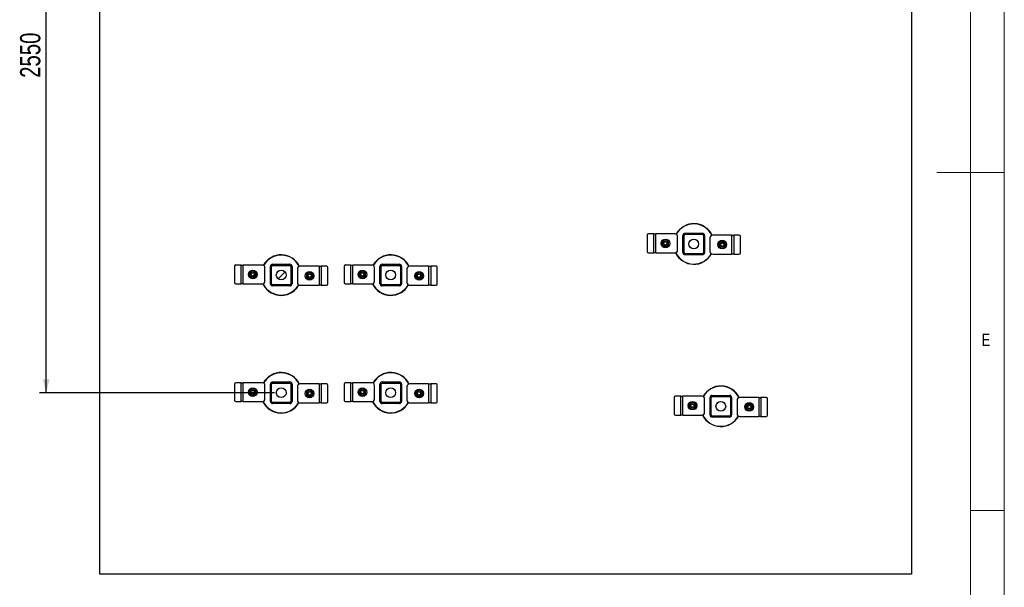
# Model space of a CAD drawing. Header units: millimetres. Extents: x 5 to 589, y 5 to 415.
# Tile 84 of 90: x 443 to 589, y 149 to 233. Entities that reach past the tile are written whole.
import ezdxf

# ---------------------------------------------------------------- set-up
doc = ezdxf.new("R2010")
doc.units = ezdxf.units.MM
for name, color, linetype in [('COTES', 1, 'Continuous'), ('NOTES', 6, 'Continuous'), ('TRAIT-FINS', 9, 'Continuous')]:
    doc.layers.add(name, color=color, linetype=linetype)
doc.layers.add('TRAIT-FORT', color=4, linetype='Continuous', lineweight=25)
doc.styles.add('SLDTEXTSTYLE0', font='TXT', dxfattribs={"width": 0.75})
doc.dimstyles.new('SLDDIMSTYLE0', dxfattribs={"dimtxt": 3, "dimasz": 2, "dimexe": 0, "dimexo": 0.0625, "dimgap": 0.75, "dimtad": 1, "dimdec": 0, "dimlfac": 25, "dimrnd": 1e-09, "dimzin": 12, "dimdsep": 46, "dimtxsty": 'SLDTEXTSTYLE0', "dimsah": 1, "dimcen": 0.09, "dimadec": 0, "dimazin": 3, "dimtfac": 1, "dimtdec": 0, "dimtofl": 0, "dimtmove": 0, "dimatfit": 3, "dimfxl": 1, "dimfrac": 2, "dimtolj": 1, "dimtzin": 12, "dimarcsym": 0})

# ---------------------------------------------------------------- blocks, each defined once
blk = doc.blocks.new('_D_25')
at = {"layer": 'COTES', "color": 1, "transparency": 16777216}
for p, q in [((480.49, 279.42), (446.35, 279.42)), ((447.35, 177.42), (447.35, 279.42)), ((481.09, 177.42), (446.35, 177.42))]:
    blk.add_line(p, q, dxfattribs=at)
for points in [[(447.35, 279.42), (446.85, 277.42), (447.85, 277.42)], [(447.35, 177.42), (447.85, 179.42), (446.85, 179.42)]]:
    blk.add_solid(points, dxfattribs=at)
at = {"layer": 'COTES', "color": 1, "transparency": 16777216, "insert": (443.48, 223.99), "char_height": 3, "attachment_point": 1, "rotation": 90, "style": 'SLDTEXTSTYLE0'}
blk.add_mtext('2550', dxfattribs=at)

msp = doc.modelspace()

# ---------------------------------------------------------------- hatches: boundary and pattern name
at = {"layer": 'TRAIT-FINS'}
h = msp.add_hatch(dxfattribs=at)
h.set_pattern_fill('ANSI31', color=9, angle=3e-322, style=0)
edge = h.paths.add_edge_path(flags=0)
edge.add_arc((544.369, 200.701), 0.32, 0, 90)
edge.add_line((544.369, 201.021), (541.809, 201.021))
edge.add_arc((541.809, 200.701), 0.32, 90, 180)
edge.add_line((541.489, 200.701), (541.489, 198.141))
edge.add_arc((541.809, 198.141), 0.32, 180, 270)
edge.add_line((541.809, 197.821), (544.369, 197.821))
edge.add_arc((544.369, 198.141), 0.32, 270, 360)
edge.add_line((544.689, 198.141), (544.689, 200.701))
edge = h.paths.add_edge_path(flags=0)
edge.add_line((541.809, 200.861), (544.369, 200.861))
edge.add_arc((544.369, 200.701), 0.16, 0, 90, ccw=False)
edge.add_line((544.529, 200.701), (544.529, 198.141))
edge.add_arc((544.369, 198.141), 0.16, 270, 360, ccw=False)
edge.add_line((544.369, 197.981), (541.809, 197.981))
edge.add_arc((541.809, 198.141), 0.16, 180, 270, ccw=False)
edge.add_line((541.649, 198.141), (541.649, 200.701))
edge.add_arc((541.809, 200.701), 0.16, 90, 180, ccw=False)
h = msp.add_hatch(dxfattribs=at)
h.set_pattern_fill('ANSI32', color=9, style=0)
edge = h.paths.add_edge_path(flags=0)
edge.add_arc((543.089, 199.421), 0.72, 0, 360)
h = msp.add_hatch(dxfattribs=at)
h.set_pattern_fill('ANSI31', color=9, angle=3e-322, style=0)
edge = h.paths.add_edge_path(flags=0)
edge.add_arc((483.369, 193.541), 0.32, 270, 360)
edge.add_line((483.689, 193.541), (483.689, 196.101))
edge.add_arc((483.369, 196.101), 0.32, 0, 90)
edge.add_line((483.369, 196.421), (480.809, 196.421))
edge.add_arc((480.809, 196.101), 0.32, 90, 180)
edge.add_line((480.489, 196.101), (480.489, 193.541))
edge.add_arc((480.809, 193.541), 0.32, 180, 270)
edge.add_line((480.809, 193.221), (483.369, 193.221))
edge = h.paths.add_edge_path(flags=0)
edge.add_line((483.529, 196.101), (483.529, 193.541))
edge.add_arc((483.369, 193.541), 0.16, 270, 360, ccw=False)
edge.add_line((483.369, 193.381), (480.809, 193.381))
edge.add_arc((480.809, 193.541), 0.16, 180, 270, ccw=False)
edge.add_line((480.649, 193.541), (480.649, 196.101))
edge.add_arc((480.809, 196.101), 0.16, 90, 180, ccw=False)
edge.add_line((480.809, 196.261), (483.369, 196.261))
edge.add_arc((483.369, 196.101), 0.16, 0, 90, ccw=False)
h = msp.add_hatch(dxfattribs=at)
h.set_pattern_fill('ANSI32', color=9, style=0)
edge = h.paths.add_edge_path(flags=0)
edge.add_arc((482.089, 194.821), 0.72, 0, 360)
h = msp.add_hatch(dxfattribs=at)
h.set_pattern_fill('ANSI31', color=9, angle=3e-322, style=0)
edge = h.paths.add_edge_path(flags=0)
edge.add_arc((497.009, 193.541), 0.32, 180, 270)
edge.add_line((497.009, 193.221), (499.569, 193.221))
edge.add_arc((499.569, 193.541), 0.32, 270, 360)
edge.add_line((499.889, 193.541), (499.889, 196.101))
edge.add_arc((499.569, 196.101), 0.32, 0, 90)
edge.add_line((499.569, 196.421), (497.009, 196.421))
edge.add_arc((497.009, 196.101), 0.32, 90, 180)
edge.add_line((496.689, 196.101), (496.689, 193.541))
edge = h.paths.add_edge_path(flags=0)
edge.add_line((499.569, 193.381), (497.009, 193.381))
edge.add_arc((497.009, 193.541), 0.16, 180, 270, ccw=False)
edge.add_line((496.849, 193.541), (496.849, 196.101))
edge.add_arc((497.009, 196.101), 0.16, 90, 180, ccw=False)
edge.add_line((497.009, 196.261), (499.569, 196.261))
edge.add_arc((499.569, 196.101), 0.16, 0, 90, ccw=False)
edge.add_line((499.729, 196.101), (499.729, 193.541))
edge.add_arc((499.569, 193.541), 0.16, 270, 360, ccw=False)
h = msp.add_hatch(dxfattribs=at)
h.set_pattern_fill('ANSI32', color=9, style=0)
edge = h.paths.add_edge_path(flags=0)
edge.add_arc((498.289, 194.821), 0.72, 0, 360)
h = msp.add_hatch(dxfattribs=at)
h.set_pattern_fill('ANSI31', color=9, angle=3e-322, style=0)
edge = h.paths.add_edge_path(flags=0)
edge.add_arc((483.369, 178.701), 0.32, 0, 90)
edge.add_line((483.369, 179.021), (480.809, 179.021))
edge.add_arc((480.809, 178.701), 0.32, 90, 180)
edge.add_line((480.489, 178.701), (480.489, 176.141))
edge.add_arc((480.809, 176.141), 0.32, 180, 270)
edge.add_line((480.809, 175.821), (483.369, 175.821))
edge.add_arc((483.369, 176.141), 0.32, 270, 360)
edge.add_line((483.689, 176.141), (483.689, 178.701))
edge = h.paths.add_edge_path(flags=0)
edge.add_line((480.809, 178.861), (483.369, 178.861))
edge.add_arc((483.369, 178.701), 0.16, 0, 90, ccw=False)
edge.add_line((483.529, 178.701), (483.529, 176.141))
edge.add_arc((483.369, 176.141), 0.16, 270, 360, ccw=False)
edge.add_line((483.369, 175.981), (480.809, 175.981))
edge.add_arc((480.809, 176.141), 0.16, 180, 270, ccw=False)
edge.add_line((480.649, 176.141), (480.649, 178.701))
edge.add_arc((480.809, 178.701), 0.16, 90, 180, ccw=False)
h = msp.add_hatch(dxfattribs=at)
h.set_pattern_fill('ANSI32', color=9, style=0)
edge = h.paths.add_edge_path(flags=0)
edge.add_arc((482.089, 177.421), 0.72, 0, 360)
h = msp.add_hatch(dxfattribs=at)
h.set_pattern_fill('ANSI31', color=9, angle=3e-322, style=0)
edge = h.paths.add_edge_path(flags=0)
edge.add_arc((497.009, 176.141), 0.32, 180, 270)
edge.add_line((497.009, 175.821), (499.569, 175.821))
edge.add_arc((499.569, 176.141), 0.32, 270, 360)
edge.add_line((499.889, 176.141), (499.889, 178.701))
edge.add_arc((499.569, 178.701), 0.32, 0, 90)
edge.add_line((499.569, 179.021), (497.009, 179.021))
edge.add_arc((497.009, 178.701), 0.32, 90, 180)
edge.add_line((496.689, 178.701), (496.689, 176.141))
edge = h.paths.add_edge_path(flags=0)
edge.add_line((499.569, 175.981), (497.009, 175.981))
edge.add_arc((497.009, 176.141), 0.16, 180, 270, ccw=False)
edge.add_line((496.849, 176.141), (496.849, 178.701))
edge.add_arc((497.009, 178.701), 0.16, 90, 180, ccw=False)
edge.add_line((497.009, 178.861), (499.569, 178.861))
edge.add_arc((499.569, 178.701), 0.16, 0, 90, ccw=False)
edge.add_line((499.729, 178.701), (499.729, 176.141))
edge.add_arc((499.569, 176.141), 0.16, 270, 360, ccw=False)
h = msp.add_hatch(dxfattribs=at)
h.set_pattern_fill('ANSI32', color=9, style=0)
edge = h.paths.add_edge_path(flags=0)
edge.add_arc((498.289, 177.421), 0.72, 0, 360)
h = msp.add_hatch(dxfattribs=at)
h.set_pattern_fill('ANSI31', color=9, angle=3e-322, style=0)
edge = h.paths.add_edge_path(flags=0)
edge.add_arc((548.369, 176.701), 0.32, 0, 90)
edge.add_line((548.369, 177.021), (545.809, 177.021))
edge.add_arc((545.809, 176.701), 0.32, 90, 180)
edge.add_line((545.489, 176.701), (545.489, 174.141))
edge.add_arc((545.809, 174.141), 0.32, 180, 270)
edge.add_line((545.809, 173.821), (548.369, 173.821))
edge.add_arc((548.369, 174.141), 0.32, 270, 360)
edge.add_line((548.689, 174.141), (548.689, 176.701))
edge = h.paths.add_edge_path(flags=0)
edge.add_line((545.809, 176.861), (548.369, 176.861))
edge.add_arc((548.369, 176.701), 0.16, 0, 90, ccw=False)
edge.add_line((548.529, 176.701), (548.529, 174.141))
edge.add_arc((548.369, 174.141), 0.16, 270, 360, ccw=False)
edge.add_line((548.369, 173.981), (545.809, 173.981))
edge.add_arc((545.809, 174.141), 0.16, 180, 270, ccw=False)
edge.add_line((545.649, 174.141), (545.649, 176.701))
edge.add_arc((545.809, 176.701), 0.16, 90, 180, ccw=False)
h = msp.add_hatch(dxfattribs=at)
h.set_pattern_fill('ANSI32', color=9, style=0)
edge = h.paths.add_edge_path(flags=0)
edge.add_arc((547.089, 175.421), 0.72, 0, 360)

# ---------------------------------------------------------------- linework, layer by layer
at = {"color": 7, "linetype": 'Continuous', "lineweight": 18}
for p, q in [((589, 5), (589, 415)), ((584, 10), (584, 410)), ((589, 210), (579, 210)), ((584, 160), (589, 160))]:
    msp.add_line(p, q, dxfattribs=at)
at = {"layer": 'TRAIT-FORT', "color": 4, "linetype": 'Continuous', "lineweight": 25}
for p, q in [((455.289, 150.621), (455.289, 318.621)), ((575.289, 318.621), (575.289, 150.621)), ((537.17, 200.915), (536.378, 200.915)), ((537.17, 198.115), (537.17, 200.915)), ((537.17, 200.915), (537.49, 200.915)), ((540.29, 200.915), (537.49, 200.915)), ((537.49, 198.115), (537.49, 200.915)), ((541.809, 201.021), (544.369, 201.021)), ((536.205, 200.715), (536.205, 198.315)), ((540.69, 198.515), (540.69, 200.515)), ((541.489, 198.141), (541.489, 200.701)), ((541.649, 198.141), (541.649, 200.701)), ((541.809, 200.861), (544.369, 200.861)), ((544.529, 200.701), (544.529, 198.141)), ((544.689, 200.701), (544.689, 198.141)), ((545.487, 200.326), (545.487, 198.326)), ((548.687, 200.726), (545.887, 200.726)), ((548.687, 200.726), (548.687, 197.926)), ((548.687, 200.726), (549.007, 200.726)), ((549.007, 200.726), (549.007, 197.926)), ((549.799, 200.726), (549.007, 200.726)), ((549.972, 198.126), (549.972, 200.526)), ((536.378, 198.115), (537.17, 198.115)), ((537.49, 198.115), (537.17, 198.115)), ((537.49, 198.115), (540.29, 198.115)), ((544.369, 197.981), (541.809, 197.981)), ((544.369, 197.821), (541.809, 197.821)), ((545.887, 197.926), (548.687, 197.926)), ((549.007, 197.926), (548.687, 197.926)), ((549.007, 197.926), (549.799, 197.926)), ((475.205, 196.115), (475.205, 193.715)), ((476.17, 196.315), (475.378, 196.315)), ((476.17, 193.515), (476.17, 196.315)), ((476.17, 196.315), (476.49, 196.315)), ((479.29, 196.315), (476.49, 196.315)), ((476.49, 193.515), (476.49, 196.315)), ((479.69, 193.915), (479.69, 195.915)), ((480.489, 193.541), (480.489, 196.101)), ((480.649, 193.541), (480.649, 196.101)), ((480.809, 196.421), (483.369, 196.421)), ((480.809, 196.261), (483.369, 196.261)), ((483.529, 196.101), (483.529, 193.541)), ((483.689, 196.101), (483.689, 193.541)), ((484.487, 195.726), (484.487, 193.726)), ((487.687, 196.126), (484.887, 196.126)), ((487.687, 196.126), (487.687, 193.326)), ((487.687, 196.126), (488.007, 196.126)), ((488.007, 196.126), (488.007, 193.326)), ((488.799, 196.126), (488.007, 196.126)), ((488.972, 193.526), (488.972, 195.926)), ((491.405, 196.115), (491.405, 193.715)), ((492.37, 196.315), (491.578, 196.315)), ((492.37, 193.515), (492.37, 196.315)), ((492.37, 196.315), (492.69, 196.315)), ((495.49, 196.315), (492.69, 196.315)), ((492.69, 193.515), (492.69, 196.315)), ((495.89, 193.915), (495.89, 195.915)), ((496.689, 193.541), (496.689, 196.101)), ((496.849, 193.541), (496.849, 196.101)), ((497.009, 196.421), (499.569, 196.421)), ((497.009, 196.261), (499.569, 196.261)), ((499.729, 196.101), (499.729, 193.541)), ((499.889, 196.101), (499.889, 193.541)), ((500.687, 195.726), (500.687, 193.726)), ((503.887, 196.126), (501.087, 196.126)), ((503.887, 196.126), (503.887, 193.326)), ((503.887, 196.126), (504.207, 196.126)), ((504.207, 196.126), (504.207, 193.326)), ((504.999, 196.126), (504.207, 196.126)), ((505.172, 193.526), (505.172, 195.926)), ((475.378, 193.515), (476.17, 193.515)), ((476.49, 193.515), (476.17, 193.515)), ((476.49, 193.515), (479.29, 193.515)), ((483.369, 193.381), (480.809, 193.381)), ((483.369, 193.221), (480.809, 193.221)), ((484.887, 193.326), (487.687, 193.326)), ((488.007, 193.326), (487.687, 193.326)), ((488.007, 193.326), (488.799, 193.326)), ((491.578, 193.515), (492.37, 193.515)), ((492.69, 193.515), (492.37, 193.515)), ((492.69, 193.515), (495.49, 193.515)), ((499.569, 193.381), (497.009, 193.381)), ((499.569, 193.221), (497.009, 193.221)), ((501.087, 193.326), (503.887, 193.326)), ((504.207, 193.326), (503.887, 193.326)), ((504.207, 193.326), (504.999, 193.326)), ((475.205, 178.715), (475.205, 176.315)), ((476.17, 178.915), (475.378, 178.915)), ((476.17, 176.115), (476.17, 178.915)), ((476.17, 178.915), (476.49, 178.915)), ((479.29, 178.915), (476.49, 178.915)), ((476.49, 176.115), (476.49, 178.915)), ((479.69, 176.515), (479.69, 178.515)), ((480.489, 176.141), (480.489, 178.701)), ((480.649, 176.141), (480.649, 178.701)), ((480.809, 179.021), (483.369, 179.021)), ((480.809, 178.861), (483.369, 178.861)), ((483.529, 178.701), (483.529, 176.141)), ((483.689, 178.701), (483.689, 176.141)), ((484.487, 178.326), (484.487, 176.326)), ((487.687, 178.726), (484.887, 178.726)), ((487.687, 178.726), (487.687, 175.926)), ((487.687, 178.726), (488.007, 178.726)), ((488.007, 178.726), (488.007, 175.926)), ((488.799, 178.726), (488.007, 178.726)), ((488.972, 176.126), (488.972, 178.526)), ((491.405, 178.715), (491.405, 176.315)), ((492.37, 178.915), (491.578, 178.915)), ((492.37, 176.115), (492.37, 178.915)), ((492.37, 178.915), (492.69, 178.915)), ((495.49, 178.915), (492.69, 178.915)), ((492.69, 176.115), (492.69, 178.915)), ((495.89, 176.515), (495.89, 178.515)), ((496.689, 176.141), (496.689, 178.701)), ((496.849, 176.141), (496.849, 178.701)), ((497.009, 179.021), (499.569, 179.021)), ((497.009, 178.861), (499.569, 178.861)), ((499.729, 178.701), (499.729, 176.141)), ((499.889, 178.701), (499.889, 176.141)), ((500.687, 178.326), (500.687, 176.326)), ((503.887, 178.726), (501.087, 178.726)), ((503.887, 178.726), (503.887, 175.926)), ((503.887, 178.726), (504.207, 178.726)), ((504.207, 178.726), (504.207, 175.926)), ((504.999, 178.726), (504.207, 178.726)), ((505.172, 176.126), (505.172, 178.526)), ((540.205, 176.715), (540.205, 174.315)), ((541.17, 176.915), (540.378, 176.915)), ((541.17, 174.115), (541.17, 176.915)), ((541.17, 176.915), (541.49, 176.915)), ((544.29, 176.915), (541.49, 176.915)), ((541.49, 174.115), (541.49, 176.915)), ((544.69, 174.515), (544.69, 176.515)), ((545.489, 174.141), (545.489, 176.701)), ((545.649, 174.141), (545.649, 176.701)), ((545.809, 177.021), (548.369, 177.021)), ((545.809, 176.861), (548.369, 176.861)), ((548.529, 176.701), (548.529, 174.141)), ((548.689, 176.701), (548.689, 174.141)), ((549.487, 176.326), (549.487, 174.326)), ((552.687, 176.726), (549.887, 176.726)), ((552.687, 176.726), (552.687, 173.926)), ((552.687, 176.726), (553.007, 176.726)), ((553.007, 176.726), (553.007, 173.926)), ((553.799, 176.726), (553.007, 176.726)), ((553.972, 174.126), (553.972, 176.526)), ((475.378, 176.115), (476.17, 176.115)), ((476.49, 176.115), (476.17, 176.115)), ((476.49, 176.115), (479.29, 176.115)), ((483.369, 175.981), (480.809, 175.981)), ((483.369, 175.821), (480.809, 175.821)), ((484.887, 175.926), (487.687, 175.926)), ((488.007, 175.926), (487.687, 175.926)), ((488.007, 175.926), (488.799, 175.926)), ((491.578, 176.115), (492.37, 176.115)), ((492.69, 176.115), (492.37, 176.115)), ((492.69, 176.115), (495.49, 176.115)), ((499.569, 175.981), (497.009, 175.981)), ((499.569, 175.821), (497.009, 175.821)), ((501.087, 175.926), (503.887, 175.926)), ((504.207, 175.926), (503.887, 175.926)), ((504.207, 175.926), (504.999, 175.926)), ((540.378, 174.115), (541.17, 174.115)), ((541.49, 174.115), (541.17, 174.115)), ((541.49, 174.115), (544.29, 174.115)), ((548.369, 173.981), (545.809, 173.981)), ((548.369, 173.821), (545.809, 173.821)), ((549.887, 173.926), (552.687, 173.926)), ((553.007, 173.926), (552.687, 173.926)), ((553.007, 173.926), (553.799, 173.926)), ((575.289, 150.621), (455.289, 150.621))]:
    msp.add_line(p, q, dxfattribs=at)
for centre, radius in [((538.89, 199.515), 0.64), ((538.89, 199.515), 0.32), ((538.89, 199.515), 0.244), ((543.089, 199.421), 0.72), ((547.287, 199.326), 0.64), ((547.287, 199.326), 0.32), ((547.287, 199.326), 0.244), ((477.89, 194.915), 0.64), ((477.89, 194.915), 0.32), ((477.89, 194.915), 0.244), ((482.089, 194.821), 0.72), ((486.287, 194.726), 0.64), ((494.09, 194.915), 0.64), ((494.09, 194.915), 0.32), ((494.09, 194.915), 0.244), ((498.289, 194.821), 0.72), ((502.487, 194.726), 0.64), ((486.287, 194.726), 0.32), ((486.287, 194.726), 0.244), ((502.487, 194.726), 0.32), ((502.487, 194.726), 0.244), ((477.89, 177.515), 0.64), ((477.89, 177.515), 0.32), ((477.89, 177.515), 0.244), ((482.089, 177.421), 0.72), ((486.287, 177.326), 0.64), ((486.287, 177.326), 0.32), ((494.09, 177.515), 0.64), ((494.09, 177.515), 0.32), ((494.09, 177.515), 0.244), ((498.289, 177.421), 0.72), ((502.487, 177.326), 0.64), ((502.487, 177.326), 0.32), ((486.287, 177.326), 0.244), ((502.487, 177.326), 0.244), ((542.89, 175.515), 0.64), ((542.89, 175.515), 0.32), ((542.89, 175.515), 0.244), ((547.089, 175.421), 0.72), ((551.287, 175.326), 0.64), ((551.287, 175.326), 0.32), ((551.287, 175.326), 0.244)]:
    msp.add_circle(centre, radius, dxfattribs=at)
for centre, radius, start, end in [((543.089, 199.421), 3, 25.47262, 151.03239), ((543.089, 199.421), 2.96, 25.67626, 151.13158), ((536.392, 200.728), 0.188, 94.40195, 183.81126), ((540.29, 200.515), 0.4, 0, 90), ((541.809, 200.701), 0.32, 90, 180), ((544.369, 200.701), 0.32, 0, 90), ((538.89, 199.515), 0.48, 120, 180), ((538.89, 199.515), 0.48, 180, 240), ((538.89, 199.515), 0.48, 60, 120), ((538.89, 199.515), 0.48, 360, 60), ((538.89, 199.515), 0.48, 300, 360), ((541.809, 200.701), 0.16, 90, 180), ((544.369, 200.701), 0.16, 0, 90), ((545.887, 200.326), 0.4, 90, 180), ((547.287, 199.326), 0.48, 120, 180), ((547.287, 199.326), 0.48, 60, 120), ((547.287, 199.326), 0.48, 0, 60), ((549.785, 200.539), 0.188, 356.18874, 85.59805), ((536.392, 198.303), 0.188, 176.18874, 265.59805), ((538.89, 199.515), 0.48, 240, 300), ((540.29, 198.515), 0.4, 270, 0), ((543.089, 199.421), 3, 205.47251, 331.03245), ((543.089, 199.421), 2.96, 205.66799, 331.12046), ((541.809, 198.141), 0.32, 180, 270), ((541.809, 198.141), 0.16, 180, 270), ((544.369, 198.141), 0.32, 270, 0), ((544.369, 198.141), 0.16, 270, 0), ((545.887, 198.326), 0.4, 180, 270), ((547.287, 199.326), 0.48, 180, 240), ((547.287, 199.326), 0.48, 240, 300), ((547.287, 199.326), 0.48, 300, 0), ((549.785, 198.114), 0.188, 274.40195, 3.81126), ((482.089, 194.821), 3, 25.44649, 151.01677), ((482.089, 194.821), 2.96, 25.66101, 151.12657), ((498.289, 194.821), 3, 25.47251, 151.03245), ((498.289, 194.821), 2.96, 25.66799, 151.12046), ((475.392, 196.128), 0.188, 94.40195, 183.81126), ((477.89, 194.915), 0.48, 120, 180), ((477.89, 194.915), 0.48, 60, 120), ((477.89, 194.915), 0.48, 360, 60), ((479.29, 195.915), 0.4, 0, 90), ((480.809, 196.101), 0.32, 90, 180), ((480.809, 196.101), 0.16, 90, 180), ((483.369, 196.101), 0.32, 0, 90), ((483.369, 196.101), 0.16, 0, 90), ((484.887, 195.726), 0.4, 90, 180), ((486.287, 194.726), 0.48, 120, 180), ((486.287, 194.726), 0.48, 60, 120), ((486.287, 194.726), 0.48, 0, 60), ((488.785, 195.939), 0.188, 356.18874, 85.59805), ((491.592, 196.128), 0.188, 94.40195, 183.81126), ((494.09, 194.915), 0.48, 120, 180), ((494.09, 194.915), 0.48, 60, 120), ((494.09, 194.915), 0.48, 360, 60), ((495.49, 195.915), 0.4, 0, 90), ((497.009, 196.101), 0.32, 90, 180), ((497.009, 196.101), 0.16, 90, 180), ((499.569, 196.101), 0.32, 0, 90), ((499.569, 196.101), 0.16, 0, 90), ((501.087, 195.726), 0.4, 90, 180), ((502.487, 194.726), 0.48, 120, 180), ((502.487, 194.726), 0.48, 60, 120), ((502.487, 194.726), 0.48, 0, 60), ((504.985, 195.939), 0.188, 356.18874, 85.59805), ((475.392, 193.703), 0.188, 176.18874, 265.59805), ((477.89, 194.915), 0.48, 180, 240), ((477.89, 194.915), 0.48, 240, 300), ((477.89, 194.915), 0.48, 300, 360), ((479.29, 193.915), 0.4, 270, 0), ((484.887, 193.726), 0.4, 180, 270), ((486.287, 194.726), 0.48, 180, 240), ((486.287, 194.726), 0.48, 240, 300), ((486.287, 194.726), 0.48, 300, 0), ((491.592, 193.703), 0.188, 176.18874, 265.59805), ((494.09, 194.915), 0.48, 180, 240), ((494.09, 194.915), 0.48, 240, 300), ((494.09, 194.915), 0.48, 300, 360), ((495.49, 193.915), 0.4, 270, 0), ((501.087, 193.726), 0.4, 180, 270), ((502.487, 194.726), 0.48, 180, 240), ((502.487, 194.726), 0.48, 240, 300), ((502.487, 194.726), 0.48, 300, 0), ((482.089, 194.821), 3, 205.44754, 245.32581), ((482.089, 194.821), 2.96, 205.67227, 245.32581), ((480.809, 193.541), 0.32, 180, 270), ((480.809, 193.541), 0.16, 180, 270), ((482.089, 194.821), 3, 245.32581, 331.01631), ((482.089, 194.821), 2.96, 245.32581, 331.11981), ((483.369, 193.541), 0.32, 270, 0), ((483.369, 193.541), 0.16, 270, 0), ((488.785, 193.514), 0.188, 274.40195, 3.81126), ((498.289, 194.821), 3, 205.47262, 331.03239), ((498.289, 194.821), 2.96, 205.67626, 331.13158), ((497.009, 193.541), 0.32, 180, 270), ((497.009, 193.541), 0.16, 180, 270), ((499.569, 193.541), 0.32, 270, 0), ((499.569, 193.541), 0.16, 270, 0), ((504.985, 193.514), 0.188, 274.40195, 3.81126), ((482.089, 177.421), 3, 25.47262, 151.03239), ((482.089, 177.421), 2.96, 25.67626, 151.00368), ((498.289, 177.421), 3, 25.47251, 151.03245), ((498.289, 177.421), 2.96, 25.66799, 151.12046), ((475.392, 178.728), 0.188, 94.40195, 183.81126), ((477.89, 177.515), 0.48, 120, 180), ((477.89, 177.515), 0.48, 60, 120), ((477.89, 177.515), 0.48, 360, 60), ((479.29, 178.515), 0.4, 0, 90), ((480.809, 178.701), 0.32, 90, 180), ((480.809, 178.701), 0.16, 90, 180), ((483.369, 178.701), 0.32, 0, 90), ((483.369, 178.701), 0.16, 0, 90), ((484.887, 178.326), 0.4, 90, 180), ((486.287, 177.326), 0.48, 120, 180), ((486.287, 177.326), 0.48, 60, 120), ((486.287, 177.326), 0.48, 0, 60), ((488.785, 178.539), 0.188, 356.18874, 85.59805), ((491.592, 178.728), 0.188, 94.40195, 183.81126), ((494.09, 177.515), 0.48, 120, 180), ((494.09, 177.515), 0.48, 60, 120), ((494.09, 177.515), 0.48, 360, 60), ((495.49, 178.515), 0.4, 0, 90), ((497.009, 178.701), 0.32, 90, 180), ((497.009, 178.701), 0.16, 90, 180), ((499.569, 178.701), 0.32, 0, 90), ((499.569, 178.701), 0.16, 0, 90), ((501.087, 178.326), 0.4, 90, 180), ((502.487, 177.326), 0.48, 120, 180), ((502.487, 177.326), 0.48, 60, 120), ((502.487, 177.326), 0.48, 0, 60), ((504.985, 178.539), 0.188, 356.18874, 85.59805), ((547.089, 175.421), 3, 25.47262, 151.03239), ((547.089, 175.421), 2.96, 25.67626, 151.13158), ((475.392, 176.303), 0.188, 176.18874, 265.59805), ((477.89, 177.515), 0.48, 180, 240), ((477.89, 177.515), 0.48, 240, 300), ((477.89, 177.515), 0.48, 300, 360), ((479.29, 176.515), 0.4, 270, 0), ((484.887, 176.326), 0.4, 180, 270), ((486.287, 177.326), 0.48, 180, 240), ((486.287, 177.326), 0.48, 240, 300), ((486.287, 177.326), 0.48, 300, 0), ((491.592, 176.303), 0.188, 176.18874, 265.59805), ((494.09, 177.515), 0.48, 180, 240), ((494.09, 177.515), 0.48, 240, 300), ((494.09, 177.515), 0.48, 300, 360), ((495.49, 176.515), 0.4, 270, 0), ((501.087, 176.326), 0.4, 180, 270), ((502.487, 177.326), 0.48, 180, 240), ((502.487, 177.326), 0.48, 240, 300), ((502.487, 177.326), 0.48, 300, 0), ((540.392, 176.728), 0.188, 94.40195, 183.81126), ((544.29, 176.515), 0.4, 0, 90), ((545.809, 176.701), 0.32, 90, 180), ((545.809, 176.701), 0.16, 90, 180), ((548.369, 176.701), 0.32, 0, 90), ((548.369, 176.701), 0.16, 0, 90), ((549.887, 176.326), 0.4, 90, 180), ((553.785, 176.539), 0.188, 356.18874, 85.59805), ((482.089, 177.421), 3, 205.47251, 331.03245), ((482.089, 177.421), 2.96, 205.66799, 331.12046), ((480.809, 176.141), 0.32, 180, 270), ((480.809, 176.141), 0.16, 180, 270), ((483.369, 176.141), 0.32, 270, 0), ((483.369, 176.141), 0.16, 270, 0), ((488.785, 176.114), 0.188, 274.40195, 3.81126), ((498.289, 177.421), 3, 205.47262, 331.03239), ((498.289, 177.421), 2.96, 205.67626, 331.13158), ((497.009, 176.141), 0.32, 180, 270), ((497.009, 176.141), 0.16, 180, 270), ((499.569, 176.141), 0.32, 270, 0), ((499.569, 176.141), 0.16, 270, 0), ((504.985, 176.114), 0.188, 274.40195, 3.81126), ((542.89, 175.515), 0.48, 120, 180), ((542.89, 175.515), 0.48, 180, 240), ((542.89, 175.515), 0.48, 60, 120), ((542.89, 175.515), 0.48, 240, 300), ((542.89, 175.515), 0.48, 360, 60), ((542.89, 175.515), 0.48, 300, 360), ((551.287, 175.326), 0.48, 120, 180), ((551.287, 175.326), 0.48, 180, 240), ((551.287, 175.326), 0.48, 60, 120), ((551.287, 175.326), 0.48, 240, 300), ((551.287, 175.326), 0.48, 0, 60), ((551.287, 175.326), 0.48, 300, 0), ((540.392, 174.303), 0.188, 176.18874, 265.59805), ((544.29, 174.515), 0.4, 270, 0), ((547.089, 175.421), 3, 205.47251, 331.03245), ((547.089, 175.421), 2.96, 205.66799, 331.12046), ((545.809, 174.141), 0.32, 180, 270), ((545.809, 174.141), 0.16, 180, 270), ((548.369, 174.141), 0.32, 270, 0), ((548.369, 174.141), 0.16, 270, 0), ((549.887, 174.326), 0.4, 180, 270), ((553.785, 174.114), 0.188, 274.40195, 3.81126)]:
    msp.add_arc(centre, radius, start, end, dxfattribs=at)
for points, knots in [([(538.65, 199.931), (538.609, 199.908), (538.529, 199.861), (538.449, 199.815), (538.41, 199.792)], [0, 0, 0, 0, 0.4978438, 1, 1, 1, 1]), ([(538.41, 199.792), (538.41, 199.747), (538.41, 199.655), (538.41, 199.562), (538.41, 199.515)], [0, 0, 0, 0, 0.49816549, 1, 1, 1, 1]), ([(538.41, 199.515), (538.41, 199.469), (538.41, 199.376), (538.41, 199.284), (538.41, 199.238)], [0, 0, 0, 0, 0.49784375, 1, 1, 1, 1]), ([(538.89, 200.069), (538.85, 200.047), (538.771, 200.001), (538.69, 199.954), (538.65, 199.931)], [0, 0, 0, 0, 0.4981655, 1, 1, 1, 1]), ([(539.13, 199.931), (539.089, 199.954), (539.009, 200), (538.929, 200.046), (538.89, 200.069)], [0, 0, 0, 0, 0.4978438, 1, 1, 1, 1]), ([(539.37, 199.792), (539.33, 199.815), (539.251, 199.861), (539.17, 199.907), (539.13, 199.931)], [0, 0, 0, 0, 0.4981655, 1, 1, 1, 1]), ([(539.37, 199.515), (539.37, 199.561), (539.37, 199.654), (539.37, 199.746), (539.37, 199.792)], [0, 0, 0, 0, 0.4978438, 1, 1, 1, 1]), ([(539.37, 199.238), (539.37, 199.284), (539.37, 199.375), (539.37, 199.468), (539.37, 199.515)], [0, 0, 0, 0, 0.4981655, 1, 1, 1, 1]), ([(547.047, 199.742), (547.007, 199.719), (546.927, 199.672), (546.847, 199.626), (546.807, 199.603)], [0, 0, 0, 0, 0.4978437, 1, 1, 1, 1]), ([(546.807, 199.603), (546.807, 199.558), (546.807, 199.466), (546.807, 199.373), (546.807, 199.326)], [0, 0, 0, 0, 0.4981655, 1, 1, 1, 1]), ([(547.287, 199.881), (547.248, 199.858), (547.168, 199.812), (547.088, 199.765), (547.047, 199.742)], [0, 0, 0, 0, 0.49816548, 1, 1, 1, 1]), ([(547.527, 199.742), (547.487, 199.765), (547.407, 199.812), (547.327, 199.858), (547.287, 199.881)], [0, 0, 0, 0, 0.4978437, 1, 1, 1, 1]), ([(547.767, 199.603), (547.728, 199.626), (547.648, 199.672), (547.568, 199.719), (547.527, 199.742)], [0, 0, 0, 0, 0.4981655, 1, 1, 1, 1]), ([(547.767, 199.326), (547.767, 199.373), (547.767, 199.466), (547.767, 199.557), (547.767, 199.603)], [0, 0, 0, 0, 0.4978437, 1, 1, 1, 1]), ([(538.41, 199.238), (538.449, 199.215), (538.529, 199.169), (538.609, 199.123), (538.65, 199.099)], [0, 0, 0, 0, 0.4981655, 1, 1, 1, 1]), ([(538.65, 199.099), (538.69, 199.076), (538.77, 199.03), (538.85, 198.984), (538.89, 198.961)], [0, 0, 0, 0, 0.49784375, 1, 1, 1, 1]), ([(538.89, 198.961), (538.929, 198.984), (539.009, 199.03), (539.089, 199.076), (539.13, 199.099)], [0, 0, 0, 0, 0.4981655, 1, 1, 1, 1]), ([(539.13, 199.099), (539.17, 199.123), (539.25, 199.169), (539.33, 199.215), (539.37, 199.238)], [0, 0, 0, 0, 0.4978437, 1, 1, 1, 1]), ([(546.807, 199.326), (546.807, 199.28), (546.807, 199.187), (546.807, 199.095), (546.807, 199.049)], [0, 0, 0, 0, 0.4978438, 1, 1, 1, 1]), ([(546.807, 199.049), (546.847, 199.026), (546.927, 198.98), (547.007, 198.934), (547.047, 198.911)], [0, 0, 0, 0, 0.4981655, 1, 1, 1, 1]), ([(547.047, 198.911), (547.088, 198.887), (547.168, 198.841), (547.248, 198.795), (547.287, 198.772)], [0, 0, 0, 0, 0.4978438, 1, 1, 1, 1]), ([(547.287, 198.772), (547.327, 198.795), (547.407, 198.841), (547.487, 198.887), (547.527, 198.911)], [0, 0, 0, 0, 0.4981655, 1, 1, 1, 1]), ([(547.527, 198.911), (547.568, 198.934), (547.648, 198.98), (547.728, 199.026), (547.767, 199.049)], [0, 0, 0, 0, 0.4978438, 1, 1, 1, 1]), ([(547.767, 199.049), (547.767, 199.095), (547.767, 199.187), (547.767, 199.28), (547.767, 199.326)], [0, 0, 0, 0, 0.49816549, 1, 1, 1, 1]), ([(477.65, 195.331), (477.609, 195.308), (477.529, 195.261), (477.449, 195.215), (477.41, 195.192)], [0, 0, 0, 0, 0.4978438, 1, 1, 1, 1]), ([(477.41, 195.192), (477.41, 195.147), (477.41, 195.055), (477.41, 194.962), (477.41, 194.915)], [0, 0, 0, 0, 0.49816549, 1, 1, 1, 1]), ([(477.89, 195.469), (477.85, 195.447), (477.771, 195.401), (477.69, 195.354), (477.65, 195.331)], [0, 0, 0, 0, 0.4981655, 1, 1, 1, 1]), ([(478.13, 195.331), (478.089, 195.354), (478.009, 195.4), (477.929, 195.446), (477.89, 195.469)], [0, 0, 0, 0, 0.4978438, 1, 1, 1, 1]), ([(478.37, 195.192), (478.33, 195.215), (478.251, 195.261), (478.17, 195.307), (478.13, 195.331)], [0, 0, 0, 0, 0.4981655, 1, 1, 1, 1]), ([(478.37, 194.915), (478.37, 194.961), (478.37, 195.054), (478.37, 195.146), (478.37, 195.192)], [0, 0, 0, 0, 0.4978438, 1, 1, 1, 1]), ([(486.047, 195.142), (486.007, 195.119), (485.927, 195.072), (485.847, 195.026), (485.807, 195.003)], [0, 0, 0, 0, 0.4978437, 1, 1, 1, 1]), ([(486.287, 195.281), (486.248, 195.258), (486.168, 195.212), (486.088, 195.165), (486.047, 195.142)], [0, 0, 0, 0, 0.49816548, 1, 1, 1, 1]), ([(486.527, 195.142), (486.487, 195.165), (486.407, 195.212), (486.327, 195.258), (486.287, 195.281)], [0, 0, 0, 0, 0.4978437, 1, 1, 1, 1]), ([(486.767, 195.003), (486.728, 195.026), (486.648, 195.072), (486.568, 195.119), (486.527, 195.142)], [0, 0, 0, 0, 0.4981655, 1, 1, 1, 1]), ([(493.85, 195.331), (493.809, 195.308), (493.729, 195.261), (493.649, 195.215), (493.61, 195.192)], [0, 0, 0, 0, 0.4978438, 1, 1, 1, 1]), ([(493.61, 195.192), (493.61, 195.147), (493.61, 195.055), (493.61, 194.962), (493.61, 194.915)], [0, 0, 0, 0, 0.49816549, 1, 1, 1, 1]), ([(494.09, 195.469), (494.05, 195.447), (493.971, 195.401), (493.89, 195.354), (493.85, 195.331)], [0, 0, 0, 0, 0.4981655, 1, 1, 1, 1]), ([(494.33, 195.331), (494.289, 195.354), (494.209, 195.4), (494.129, 195.446), (494.09, 195.469)], [0, 0, 0, 0, 0.4978438, 1, 1, 1, 1]), ([(494.57, 195.192), (494.53, 195.215), (494.451, 195.261), (494.37, 195.307), (494.33, 195.331)], [0, 0, 0, 0, 0.4981655, 1, 1, 1, 1]), ([(494.57, 194.915), (494.57, 194.961), (494.57, 195.054), (494.57, 195.146), (494.57, 195.192)], [0, 0, 0, 0, 0.4978438, 1, 1, 1, 1]), ([(502.247, 195.142), (502.207, 195.119), (502.127, 195.072), (502.047, 195.026), (502.007, 195.003)], [0, 0, 0, 0, 0.4978437, 1, 1, 1, 1]), ([(502.487, 195.281), (502.448, 195.258), (502.368, 195.212), (502.288, 195.165), (502.247, 195.142)], [0, 0, 0, 0, 0.49816548, 1, 1, 1, 1]), ([(502.727, 195.142), (502.687, 195.165), (502.607, 195.212), (502.527, 195.258), (502.487, 195.281)], [0, 0, 0, 0, 0.4978437, 1, 1, 1, 1]), ([(502.967, 195.003), (502.928, 195.026), (502.848, 195.072), (502.768, 195.119), (502.727, 195.142)], [0, 0, 0, 0, 0.4981655, 1, 1, 1, 1]), ([(477.41, 194.915), (477.41, 194.869), (477.41, 194.776), (477.41, 194.684), (477.41, 194.638)], [0, 0, 0, 0, 0.49784375, 1, 1, 1, 1]), ([(477.41, 194.638), (477.449, 194.615), (477.529, 194.569), (477.609, 194.523), (477.65, 194.499)], [0, 0, 0, 0, 0.4981655, 1, 1, 1, 1]), ([(477.65, 194.499), (477.69, 194.476), (477.77, 194.43), (477.85, 194.384), (477.89, 194.361)], [0, 0, 0, 0, 0.49784375, 1, 1, 1, 1]), ([(477.89, 194.361), (477.929, 194.384), (478.009, 194.43), (478.089, 194.476), (478.13, 194.499)], [0, 0, 0, 0, 0.4981655, 1, 1, 1, 1]), ([(478.13, 194.499), (478.17, 194.523), (478.25, 194.569), (478.33, 194.615), (478.37, 194.638)], [0, 0, 0, 0, 0.4978437, 1, 1, 1, 1]), ([(478.37, 194.638), (478.37, 194.684), (478.37, 194.775), (478.37, 194.868), (478.37, 194.915)], [0, 0, 0, 0, 0.4981655, 1, 1, 1, 1]), ([(485.807, 195.003), (485.807, 194.958), (485.807, 194.866), (485.807, 194.773), (485.807, 194.726)], [0, 0, 0, 0, 0.4981655, 1, 1, 1, 1]), ([(485.807, 194.726), (485.807, 194.68), (485.807, 194.587), (485.807, 194.495), (485.807, 194.449)], [0, 0, 0, 0, 0.4978438, 1, 1, 1, 1]), ([(485.807, 194.449), (485.847, 194.426), (485.927, 194.38), (486.007, 194.334), (486.047, 194.311)], [0, 0, 0, 0, 0.4981655, 1, 1, 1, 1]), ([(486.047, 194.311), (486.088, 194.287), (486.168, 194.241), (486.248, 194.195), (486.287, 194.172)], [0, 0, 0, 0, 0.4978438, 1, 1, 1, 1]), ([(486.287, 194.172), (486.327, 194.195), (486.407, 194.241), (486.487, 194.287), (486.527, 194.311)], [0, 0, 0, 0, 0.4981655, 1, 1, 1, 1]), ([(486.527, 194.311), (486.568, 194.334), (486.648, 194.38), (486.728, 194.426), (486.767, 194.449)], [0, 0, 0, 0, 0.4978438, 1, 1, 1, 1]), ([(486.767, 194.726), (486.767, 194.773), (486.767, 194.866), (486.767, 194.957), (486.767, 195.003)], [0, 0, 0, 0, 0.4978437, 1, 1, 1, 1]), ([(486.767, 194.449), (486.767, 194.495), (486.767, 194.587), (486.767, 194.68), (486.767, 194.726)], [0, 0, 0, 0, 0.49816549, 1, 1, 1, 1]), ([(493.61, 194.915), (493.61, 194.869), (493.61, 194.776), (493.61, 194.684), (493.61, 194.638)], [0, 0, 0, 0, 0.49784375, 1, 1, 1, 1]), ([(493.61, 194.638), (493.649, 194.615), (493.729, 194.569), (493.809, 194.523), (493.85, 194.499)], [0, 0, 0, 0, 0.4981655, 1, 1, 1, 1]), ([(493.85, 194.499), (493.89, 194.476), (493.97, 194.43), (494.05, 194.384), (494.09, 194.361)], [0, 0, 0, 0, 0.49784375, 1, 1, 1, 1]), ([(494.09, 194.361), (494.129, 194.384), (494.209, 194.43), (494.289, 194.476), (494.33, 194.499)], [0, 0, 0, 0, 0.4981655, 1, 1, 1, 1]), ([(494.33, 194.499), (494.37, 194.523), (494.45, 194.569), (494.53, 194.615), (494.57, 194.638)], [0, 0, 0, 0, 0.4978437, 1, 1, 1, 1]), ([(494.57, 194.638), (494.57, 194.684), (494.57, 194.775), (494.57, 194.868), (494.57, 194.915)], [0, 0, 0, 0, 0.4981655, 1, 1, 1, 1]), ([(502.007, 195.003), (502.007, 194.958), (502.007, 194.866), (502.007, 194.773), (502.007, 194.726)], [0, 0, 0, 0, 0.4981655, 1, 1, 1, 1]), ([(502.007, 194.726), (502.007, 194.68), (502.007, 194.587), (502.007, 194.495), (502.007, 194.449)], [0, 0, 0, 0, 0.4978438, 1, 1, 1, 1]), ([(502.007, 194.449), (502.047, 194.426), (502.127, 194.38), (502.207, 194.334), (502.247, 194.311)], [0, 0, 0, 0, 0.4981655, 1, 1, 1, 1]), ([(502.247, 194.311), (502.288, 194.287), (502.368, 194.241), (502.448, 194.195), (502.487, 194.172)], [0, 0, 0, 0, 0.4978438, 1, 1, 1, 1]), ([(502.487, 194.172), (502.527, 194.195), (502.607, 194.241), (502.687, 194.287), (502.727, 194.311)], [0, 0, 0, 0, 0.4981655, 1, 1, 1, 1]), ([(502.727, 194.311), (502.768, 194.334), (502.848, 194.38), (502.928, 194.426), (502.967, 194.449)], [0, 0, 0, 0, 0.4978438, 1, 1, 1, 1]), ([(502.967, 194.726), (502.967, 194.773), (502.967, 194.866), (502.967, 194.957), (502.967, 195.003)], [0, 0, 0, 0, 0.4978437, 1, 1, 1, 1]), ([(502.967, 194.449), (502.967, 194.495), (502.967, 194.587), (502.967, 194.68), (502.967, 194.726)], [0, 0, 0, 0, 0.49816549, 1, 1, 1, 1]), ([(477.65, 177.931), (477.609, 177.908), (477.529, 177.861), (477.449, 177.815), (477.41, 177.792)], [0, 0, 0, 0, 0.4978438, 1, 1, 1, 1]), ([(477.41, 177.792), (477.41, 177.747), (477.41, 177.655), (477.41, 177.562), (477.41, 177.515)], [0, 0, 0, 0, 0.49816549, 1, 1, 1, 1]), ([(477.89, 178.069), (477.85, 178.047), (477.771, 178.001), (477.69, 177.954), (477.65, 177.931)], [0, 0, 0, 0, 0.4981655, 1, 1, 1, 1]), ([(478.13, 177.931), (478.089, 177.954), (478.009, 178), (477.929, 178.046), (477.89, 178.069)], [0, 0, 0, 0, 0.4978438, 1, 1, 1, 1]), ([(478.37, 177.792), (478.33, 177.815), (478.251, 177.861), (478.17, 177.907), (478.13, 177.931)], [0, 0, 0, 0, 0.4981655, 1, 1, 1, 1]), ([(478.37, 177.515), (478.37, 177.561), (478.37, 177.654), (478.37, 177.746), (478.37, 177.792)], [0, 0, 0, 0, 0.4978438, 1, 1, 1, 1]), ([(486.047, 177.742), (486.007, 177.719), (485.927, 177.672), (485.847, 177.626), (485.807, 177.603)], [0, 0, 0, 0, 0.4978437, 1, 1, 1, 1]), ([(485.807, 177.603), (485.807, 177.558), (485.807, 177.466), (485.807, 177.373), (485.807, 177.326)], [0, 0, 0, 0, 0.4981655, 1, 1, 1, 1]), ([(486.287, 177.881), (486.248, 177.858), (486.168, 177.812), (486.088, 177.765), (486.047, 177.742)], [0, 0, 0, 0, 0.49816548, 1, 1, 1, 1]), ([(486.527, 177.742), (486.487, 177.765), (486.407, 177.812), (486.327, 177.858), (486.287, 177.881)], [0, 0, 0, 0, 0.4978437, 1, 1, 1, 1]), ([(486.767, 177.603), (486.728, 177.626), (486.648, 177.672), (486.568, 177.719), (486.527, 177.742)], [0, 0, 0, 0, 0.4981655, 1, 1, 1, 1]), ([(486.767, 177.326), (486.767, 177.373), (486.767, 177.466), (486.767, 177.557), (486.767, 177.603)], [0, 0, 0, 0, 0.4978437, 1, 1, 1, 1]), ([(493.85, 177.931), (493.809, 177.908), (493.729, 177.861), (493.649, 177.815), (493.61, 177.792)], [0, 0, 0, 0, 0.4978438, 1, 1, 1, 1]), ([(493.61, 177.792), (493.61, 177.747), (493.61, 177.655), (493.61, 177.562), (493.61, 177.515)], [0, 0, 0, 0, 0.49816549, 1, 1, 1, 1]), ([(494.09, 178.069), (494.05, 178.047), (493.971, 178.001), (493.89, 177.954), (493.85, 177.931)], [0, 0, 0, 0, 0.4981655, 1, 1, 1, 1]), ([(494.33, 177.931), (494.289, 177.954), (494.209, 178), (494.129, 178.046), (494.09, 178.069)], [0, 0, 0, 0, 0.4978438, 1, 1, 1, 1]), ([(494.57, 177.792), (494.53, 177.815), (494.451, 177.861), (494.37, 177.907), (494.33, 177.931)], [0, 0, 0, 0, 0.4981655, 1, 1, 1, 1]), ([(494.57, 177.515), (494.57, 177.561), (494.57, 177.654), (494.57, 177.746), (494.57, 177.792)], [0, 0, 0, 0, 0.4978438, 1, 1, 1, 1]), ([(502.247, 177.742), (502.207, 177.719), (502.127, 177.672), (502.047, 177.626), (502.007, 177.603)], [0, 0, 0, 0, 0.4978437, 1, 1, 1, 1]), ([(502.007, 177.603), (502.007, 177.558), (502.007, 177.466), (502.007, 177.373), (502.007, 177.326)], [0, 0, 0, 0, 0.4981655, 1, 1, 1, 1]), ([(502.487, 177.881), (502.448, 177.858), (502.368, 177.812), (502.288, 177.765), (502.247, 177.742)], [0, 0, 0, 0, 0.49816548, 1, 1, 1, 1]), ([(502.727, 177.742), (502.687, 177.765), (502.607, 177.812), (502.527, 177.858), (502.487, 177.881)], [0, 0, 0, 0, 0.4978437, 1, 1, 1, 1]), ([(502.967, 177.603), (502.928, 177.626), (502.848, 177.672), (502.768, 177.719), (502.727, 177.742)], [0, 0, 0, 0, 0.4981655, 1, 1, 1, 1]), ([(502.967, 177.326), (502.967, 177.373), (502.967, 177.466), (502.967, 177.557), (502.967, 177.603)], [0, 0, 0, 0, 0.4978437, 1, 1, 1, 1]), ([(477.41, 177.515), (477.41, 177.469), (477.41, 177.376), (477.41, 177.284), (477.41, 177.238)], [0, 0, 0, 0, 0.49784375, 1, 1, 1, 1]), ([(477.41, 177.238), (477.449, 177.215), (477.529, 177.169), (477.609, 177.123), (477.65, 177.099)], [0, 0, 0, 0, 0.4981655, 1, 1, 1, 1]), ([(477.65, 177.099), (477.69, 177.076), (477.77, 177.03), (477.85, 176.984), (477.89, 176.961)], [0, 0, 0, 0, 0.49784375, 1, 1, 1, 1]), ([(477.89, 176.961), (477.929, 176.984), (478.009, 177.03), (478.089, 177.076), (478.13, 177.099)], [0, 0, 0, 0, 0.4981655, 1, 1, 1, 1]), ([(478.13, 177.099), (478.17, 177.123), (478.25, 177.169), (478.33, 177.215), (478.37, 177.238)], [0, 0, 0, 0, 0.4978437, 1, 1, 1, 1]), ([(478.37, 177.238), (478.37, 177.284), (478.37, 177.375), (478.37, 177.468), (478.37, 177.515)], [0, 0, 0, 0, 0.4981655, 1, 1, 1, 1]), ([(485.807, 177.326), (485.807, 177.28), (485.807, 177.187), (485.807, 177.095), (485.807, 177.049)], [0, 0, 0, 0, 0.4978438, 1, 1, 1, 1]), ([(485.807, 177.049), (485.847, 177.026), (485.927, 176.98), (486.007, 176.934), (486.047, 176.911)], [0, 0, 0, 0, 0.4981655, 1, 1, 1, 1]), ([(486.047, 176.911), (486.088, 176.887), (486.168, 176.841), (486.248, 176.795), (486.287, 176.772)], [0, 0, 0, 0, 0.4978438, 1, 1, 1, 1]), ([(486.287, 176.772), (486.327, 176.795), (486.407, 176.841), (486.487, 176.887), (486.527, 176.911)], [0, 0, 0, 0, 0.4981655, 1, 1, 1, 1]), ([(486.527, 176.911), (486.568, 176.934), (486.648, 176.98), (486.728, 177.026), (486.767, 177.049)], [0, 0, 0, 0, 0.4978438, 1, 1, 1, 1]), ([(486.767, 177.049), (486.767, 177.095), (486.767, 177.187), (486.767, 177.28), (486.767, 177.326)], [0, 0, 0, 0, 0.49816549, 1, 1, 1, 1]), ([(493.61, 177.515), (493.61, 177.469), (493.61, 177.376), (493.61, 177.284), (493.61, 177.238)], [0, 0, 0, 0, 0.49784375, 1, 1, 1, 1]), ([(493.61, 177.238), (493.649, 177.215), (493.729, 177.169), (493.809, 177.123), (493.85, 177.099)], [0, 0, 0, 0, 0.4981655, 1, 1, 1, 1]), ([(493.85, 177.099), (493.89, 177.076), (493.97, 177.03), (494.05, 176.984), (494.09, 176.961)], [0, 0, 0, 0, 0.49784375, 1, 1, 1, 1]), ([(494.09, 176.961), (494.129, 176.984), (494.209, 177.03), (494.289, 177.076), (494.33, 177.099)], [0, 0, 0, 0, 0.4981655, 1, 1, 1, 1]), ([(494.33, 177.099), (494.37, 177.123), (494.45, 177.169), (494.53, 177.215), (494.57, 177.238)], [0, 0, 0, 0, 0.4978437, 1, 1, 1, 1]), ([(494.57, 177.238), (494.57, 177.284), (494.57, 177.375), (494.57, 177.468), (494.57, 177.515)], [0, 0, 0, 0, 0.4981655, 1, 1, 1, 1]), ([(502.007, 177.326), (502.007, 177.28), (502.007, 177.187), (502.007, 177.095), (502.007, 177.049)], [0, 0, 0, 0, 0.4978438, 1, 1, 1, 1]), ([(502.007, 177.049), (502.047, 177.026), (502.127, 176.98), (502.207, 176.934), (502.247, 176.911)], [0, 0, 0, 0, 0.4981655, 1, 1, 1, 1]), ([(502.247, 176.911), (502.288, 176.887), (502.368, 176.841), (502.448, 176.795), (502.487, 176.772)], [0, 0, 0, 0, 0.4978438, 1, 1, 1, 1]), ([(502.487, 176.772), (502.527, 176.795), (502.607, 176.841), (502.687, 176.887), (502.727, 176.911)], [0, 0, 0, 0, 0.4981655, 1, 1, 1, 1]), ([(502.727, 176.911), (502.768, 176.934), (502.848, 176.98), (502.928, 177.026), (502.967, 177.049)], [0, 0, 0, 0, 0.4978438, 1, 1, 1, 1]), ([(502.967, 177.049), (502.967, 177.095), (502.967, 177.187), (502.967, 177.28), (502.967, 177.326)], [0, 0, 0, 0, 0.49816549, 1, 1, 1, 1]), ([(542.65, 175.931), (542.609, 175.908), (542.529, 175.861), (542.449, 175.815), (542.41, 175.792)], [0, 0, 0, 0, 0.4978438, 1, 1, 1, 1]), ([(542.41, 175.792), (542.41, 175.747), (542.41, 175.655), (542.41, 175.562), (542.41, 175.515)], [0, 0, 0, 0, 0.49816549, 1, 1, 1, 1]), ([(542.41, 175.515), (542.41, 175.469), (542.41, 175.376), (542.41, 175.284), (542.41, 175.238)], [0, 0, 0, 0, 0.49784375, 1, 1, 1, 1]), ([(542.41, 175.238), (542.449, 175.215), (542.529, 175.169), (542.609, 175.123), (542.65, 175.099)], [0, 0, 0, 0, 0.4981655, 1, 1, 1, 1]), ([(542.89, 176.069), (542.85, 176.047), (542.771, 176.001), (542.69, 175.954), (542.65, 175.931)], [0, 0, 0, 0, 0.4981655, 1, 1, 1, 1]), ([(542.65, 175.099), (542.69, 175.076), (542.77, 175.03), (542.85, 174.984), (542.89, 174.961)], [0, 0, 0, 0, 0.49784375, 1, 1, 1, 1]), ([(543.13, 175.931), (543.089, 175.954), (543.009, 176), (542.929, 176.046), (542.89, 176.069)], [0, 0, 0, 0, 0.4978438, 1, 1, 1, 1]), ([(542.89, 174.961), (542.929, 174.984), (543.009, 175.03), (543.089, 175.076), (543.13, 175.099)], [0, 0, 0, 0, 0.4981655, 1, 1, 1, 1]), ([(543.37, 175.792), (543.33, 175.815), (543.251, 175.861), (543.17, 175.907), (543.13, 175.931)], [0, 0, 0, 0, 0.4981655, 1, 1, 1, 1]), ([(543.13, 175.099), (543.17, 175.123), (543.25, 175.169), (543.33, 175.215), (543.37, 175.238)], [0, 0, 0, 0, 0.4978437, 1, 1, 1, 1]), ([(543.37, 175.515), (543.37, 175.561), (543.37, 175.654), (543.37, 175.746), (543.37, 175.792)], [0, 0, 0, 0, 0.4978438, 1, 1, 1, 1]), ([(543.37, 175.238), (543.37, 175.284), (543.37, 175.375), (543.37, 175.468), (543.37, 175.515)], [0, 0, 0, 0, 0.4981655, 1, 1, 1, 1]), ([(551.047, 175.742), (551.007, 175.719), (550.927, 175.672), (550.847, 175.626), (550.807, 175.603)], [0, 0, 0, 0, 0.4978437, 1, 1, 1, 1]), ([(550.807, 175.603), (550.807, 175.558), (550.807, 175.466), (550.807, 175.373), (550.807, 175.326)], [0, 0, 0, 0, 0.4981655, 1, 1, 1, 1]), ([(550.807, 175.326), (550.807, 175.28), (550.807, 175.187), (550.807, 175.095), (550.807, 175.049)], [0, 0, 0, 0, 0.4978438, 1, 1, 1, 1]), ([(550.807, 175.049), (550.847, 175.026), (550.927, 174.98), (551.007, 174.934), (551.047, 174.911)], [0, 0, 0, 0, 0.4981655, 1, 1, 1, 1]), ([(551.287, 175.881), (551.248, 175.858), (551.168, 175.812), (551.088, 175.765), (551.047, 175.742)], [0, 0, 0, 0, 0.49816548, 1, 1, 1, 1]), ([(551.047, 174.911), (551.088, 174.887), (551.168, 174.841), (551.248, 174.795), (551.287, 174.772)], [0, 0, 0, 0, 0.4978438, 1, 1, 1, 1]), ([(551.527, 175.742), (551.487, 175.765), (551.407, 175.812), (551.327, 175.858), (551.287, 175.881)], [0, 0, 0, 0, 0.4978437, 1, 1, 1, 1]), ([(551.287, 174.772), (551.327, 174.795), (551.407, 174.841), (551.487, 174.887), (551.527, 174.911)], [0, 0, 0, 0, 0.4981655, 1, 1, 1, 1]), ([(551.767, 175.603), (551.728, 175.626), (551.648, 175.672), (551.568, 175.719), (551.527, 175.742)], [0, 0, 0, 0, 0.4981655, 1, 1, 1, 1]), ([(551.527, 174.911), (551.568, 174.934), (551.648, 174.98), (551.728, 175.026), (551.767, 175.049)], [0, 0, 0, 0, 0.4978438, 1, 1, 1, 1]), ([(551.767, 175.326), (551.767, 175.373), (551.767, 175.466), (551.767, 175.557), (551.767, 175.603)], [0, 0, 0, 0, 0.4978437, 1, 1, 1, 1]), ([(551.767, 175.049), (551.767, 175.095), (551.767, 175.187), (551.767, 175.28), (551.767, 175.326)], [0, 0, 0, 0, 0.49816549, 1, 1, 1, 1])]:
    msp.add_open_spline(points, degree=3, knots=knots, dxfattribs=at)

# ---------------------------------------------------------------- texts
at = {"layer": 'NOTES', "color": 211, "insert": (585.667, 186.168), "char_height": 1.852, "attachment_point": 1, "style": 'SLDTEXTSTYLE0'}
msp.add_mtext('E', dxfattribs=at)

# ---------------------------------------------------------------- dimensions: what is measured, and where the dimension line sits
at = {"layer": 'COTES', "color": 1}
dim = msp.add_linear_dim(base=(447.347, 279.421), p1=(482.089, 177.421), p2=(481.489, 279.421), angle=90, dimstyle='SLDDIMSTYLE0', dxfattribs=at)
dim.commit()
dim.dimension.update_dxf_attribs({"geometry": '_D_25', "text_midpoint": (447.347, 228.421), "dimtype": 160})

doc.saveas('drawing.dxf')
